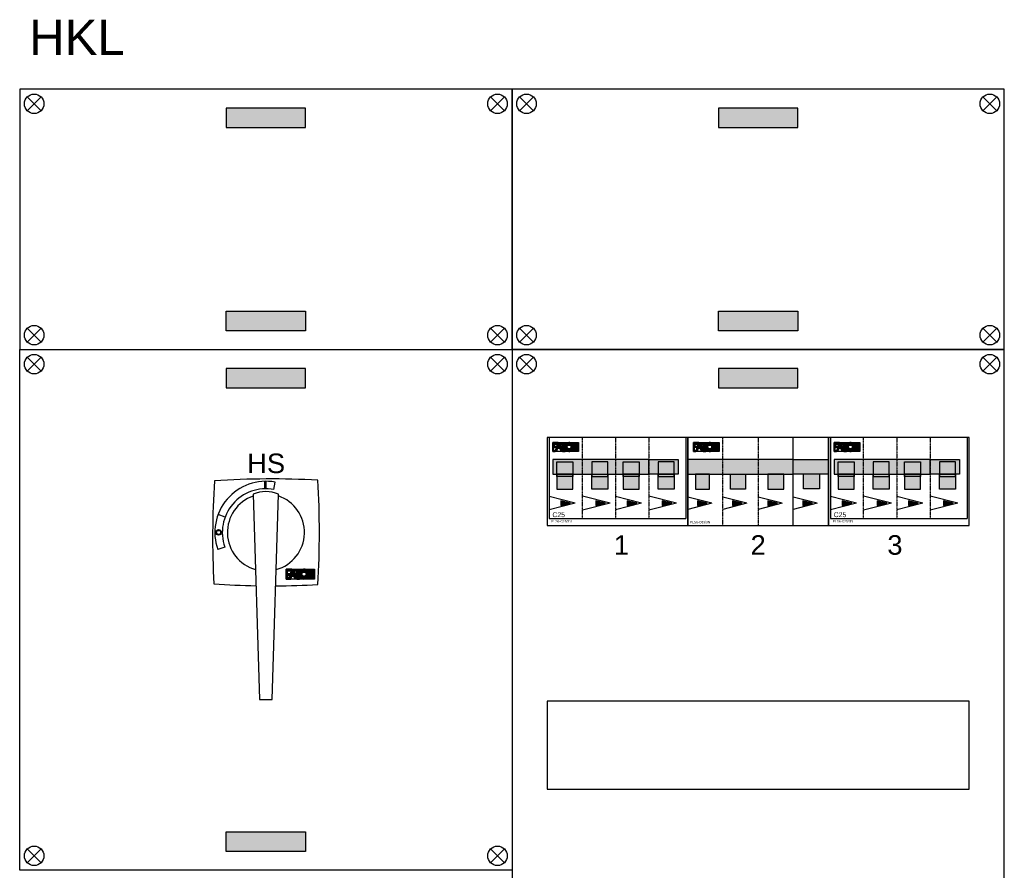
# Model space of a CAD drawing. Header units: millimetres. Extents: x -35665 to 9285, y 16711 to 36239.
# Tile 3 of 22: x -35665 to -30625, y 30694 to 35049. Entities that reach past the tile are written whole.
import ezdxf
from ezdxf.enums import TextEntityAlignment as Align

# ---------------------------------------------------------------- set-up
doc = ezdxf.new("R2010")
doc.units = ezdxf.units.MM
doc.header["$LTSCALE"] = 100
doc.linetypes.add('HIDDEN', pattern=[9.525, 6.35, -3.175])
doc.layers.add('EL$6----', color=7, linetype='Continuous')
doc.layers.add('EL6-----', color=7, linetype='Continuous')
doc.styles.add('Arial', font='arial.ttf')

# ---------------------------------------------------------------- blocks, each defined once
blk = doc.blocks.new('Hoofdschakelaar Eaton groot')
h = blk.add_hatch(color=256)
h.dxf.hatch_style = 1
h.paths.add_polyline_path([(168.5, -26.1), (172.2, -26.1), (172, -2.5), (168.3, -2.5)])
h = blk.add_hatch(color=256)
h.dxf.hatch_style = 1
h.paths.add_polyline_path([(23, -173.2, 1), (4.2, -173.2, 1)])
h.paths.add_polyline_path([(20.4, -173.2, -1), (6.7, -173.2, -1)], flags=16)
for points in [[(259.5, -296.8), (259.5, -296.3), (240.1, -296.3), (240.1, -329.8), (248.7, -329.8), (250.3, -324.8), (245.2, -324.8), (245.2, -316.4), (253.1, -316.4), (254.6, -311.7), (245.2, -311.7), (245.2, -302.4), (257.6, -302.4)], [(295.8, -296.8), (295.8, -296.3), (265.4, -296.3), (265.4, -302.4), (275.9, -302.4), (275.9, -329.8), (285.3, -329.8), (285.3, -320.9, -0.247607), (285.3, -305.2), (285.3, -302.4), (287.2, -302.4, -0.156025)], [(328.5, -320.9), (323.9, -296.3), (312.2, -296.3), (312.2, -329.8), (319.3, -329.8), (319.3, -305.3), (323.8, -329.8), (335.5, -329.8), (335.5, -296.3), (328.5, -296.3)]]:
    blk.add_hatch(color=160).paths.add_polyline_path(points)
h = blk.add_hatch(color=256)
h.paths.add_polyline_path([(268.1, -302.4), (265.4, -302.4), (265.4, -296.3), (259.6, -296.3), (248.7, -329.8), (255.7, -329.8), (259.4, -320.2), (266.4, -320.2), (270.1, -329.8), (275.9, -329.8), (275.9, -326.3)])
h.paths.add_polyline_path([(266.1, -313.3), (259.6, -313.3), (262.9, -302.4)], flags=16)
h = blk.add_hatch(color=256)
h.paths.add_polyline_path([(312.2, -301.5, 2.489681), (312.2, -324.7)])
h.paths.add_polyline_path([(293.1, -313.1, -1), (307.1, -313.1, -1)], flags=16)
for points in [[(168.3, -2.5), (172, -2.5), (172.2, -26.1), (168.5, -26.1)], [(240.1, -296.3), (335.5, -296.3), (335.5, -329.8), (240.1, -329.8)]]:
    blk.add_lwpolyline(points, close=True)
at = {"flags": 128}
for points in [[(199.1, -29.1), (203.4, -4.5)], [(35.3, -122), (11.8, -113.5)], [(34.5, -222.2), (10.9, -230.5)]]:
    blk.add_lwpolyline(points, dxfattribs=at)
at = {"color": 0}
blk.add_lwpolyline([(193.4, -734.3), (214.5, -44.8, 0.202039), (129.6, -44.8), (151.3, -734.3)], format="xyb", close=True, dxfattribs=at)
for points in [[(240.1, -296.3), (240.1, -329.8), (248.7, -329.8)], [(259.5, -296.8), (259.5, -296.3), (240.1, -296.3)], [(248.7, -329.8), (259.6, -296.3)], [(259.6, -296.3), (266.2, -296.3)], [(265.4, -296.3), (265.4, -302.4), (275.9, -302.4), (275.9, -329.8), (285.3, -329.8), (285.3, -320.9)], [(265.4, -296.3), (295.8, -296.3)], [(295.8, -296.3), (295.8, -296.8)], [(312.2, -329.8), (312.2, -296.3), (323.9, -296.3)], [(323.8, -329.8), (319.3, -305.3), (319.3, -329.8), (312.2, -329.8), (312.2, -296.3)], [(335.5, -296.3), (335.5, -329.8), (323.8, -329.8)], [(323.9, -296.3), (328.5, -320.9), (328.5, -296.3), (335.5, -296.3), (335.5, -329.8)], [(254.6, -311.7), (245.2, -311.7), (245.2, -302.4), (257.6, -302.4)], [(250.3, -324.8), (245.2, -324.8), (245.2, -316.4), (253.1, -316.4)], [(248.7, -329.8), (255.7, -329.8), (259.4, -320.2), (266.4, -320.2)], [(259.6, -313.3), (262.9, -302.4)], [(259.6, -313.3), (266.1, -313.3)], [(266.1, -313.3), (262.9, -302.4)], [(277.1, -329.8), (270.1, -329.8), (266.4, -320.2), (266.4, -320.2)], [(275.9, -326.3), (268.1, -302.4)], [(285.3, -320.9), (285.3, -329.8), (275.9, -329.8), (275.9, -302.4)], [(285.3, -305.2), (285.3, -302.4)], [(287.2, -302.4), (285.3, -302.4), (285.3, -305.2)]]:
    blk.add_lwpolyline(points)
for centre, radius in [((13.6, -173.2), 9.39), ((13.6, -173.2), 6.87), ((300.1, -313.1), 7.02)]:
    blk.add_circle(centre, radius)
for centre, radius, start, end in [((2870.9, -190.8), 2877.3, 176.1983, 183.0965), ((187.7, -2871.1), 2877.3, 86.8392, 93.7402), ((-2525.5, -174.9), 2877.3, 356.5503, 3.5208), ((300.1, -313.1), 16.8, 43.7665, 316.2335), ((187.7, 2524.8), 2877.3, 266.2173, 269.0354), ((187.7, 2524.8), 2877.3, 270.3463, 273.1651)]:
    blk.add_arc(centre, radius, start, end)
for radius, start, end in [(171.5, 79.5507, 199.5507), (146.5, 79.5507, 199.5507), (129.3, 109.1734, 254.2975), (129.3, 285.3529, 71.2734)]:
    blk.add_arc((172.5, -173.2), radius, start, end, dxfattribs=at)
blk = doc.blocks.new('kastblok HS')
for points in [[(1462.5, -196.3), (1462.5, -96.3), (1057.5, -96.3), (1057.5, -196.3)], [(1462.5, -2469.5), (1462.5, -2569.5), (1057.5, -2569.5), (1057.5, -2469.5)]]:
    blk.add_hatch(color=256).paths.add_polyline_path(points)
blk.add_lwpolyline([(0, 0), (2520, 0), (2520, -2665.8), (0, -2665.8)], close=True)
for points in [[(38.8, -109.5), (109.5, -38.8)], [(109.5, -109.5), (38.8, -38.8)], [(38.8, -109.5), (109.5, -38.8)], [(109.5, -109.5), (38.8, -38.8)], [(2481.2, -109.5), (2410.5, -38.8)], [(2410.5, -109.5), (2481.2, -38.8)], [(2481.2, -109.5), (2410.5, -38.8)], [(2410.5, -109.5), (2481.2, -38.8)], [(38.8, -2556.3), (109.5, -2627)], [(109.5, -2556.3), (38.8, -2627)], [(2481.2, -2556.3), (2410.5, -2627)], [(2410.5, -2556.3), (2481.2, -2627)]]:
    blk.add_lwpolyline(points)
at = {"flags": 128}
for points in [[(1057.5, -196.3), (1462.5, -196.3), (1462.5, -96.3), (1057.5, -96.3), (1057.5, -196.3)], [(1057.5, -2469.5), (1462.5, -2469.5), (1462.5, -2569.5), (1057.5, -2569.5), (1057.5, -2469.5)]]:
    blk.add_lwpolyline(points, dxfattribs=at)
for centre in [(74.2, -74.2), (74.2, -74.2), (2445.8, -74.2), (2445.8, -74.2), (74.2, -2591.6), (2445.8, -2591.6)]:
    blk.add_circle(centre, 50)
at = {"xscale": 1.526052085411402, "yscale": 1.526052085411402, "zscale": 1.526052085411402}
blk.add_blockref('Hoofdschakelaar Eaton groot', (997.3, -671.4), dxfattribs=at)
at = {"layer": 'EL6-----', "color": 0, "style": 'Arial'}
blk.add_text('HS', height=100, dxfattribs=at).set_placement((1261.5, -662.1), align=Align.BOTTOM_CENTER)
blk = doc.blocks.new('kastblok 3')
for points in [[(1462.5, -196.3), (1462.5, -96.3), (1057.5, -96.3), (1057.5, -196.3)], [(1462.5, -3802.4), (1462.5, -3902.4), (1057.5, -3902.4), (1057.5, -3802.4)]]:
    blk.add_hatch(color=256).paths.add_polyline_path(points)
for points in [[(0, -3998.7), (2520, -3998.7), (2520, 0), (0, 0)], [(2340, -450), (180, -450), (180, -900), (2340, -900)], [(180, -900), (2340, -900), (2340, -450), (180, -450)], [(2339.6, -1800), (179.6, -1800), (179.6, -2250), (2339.6, -2250)], [(180, -2250), (2340, -2250), (2340, -1800), (180, -1800)], [(2339.2, -3107.3), (179.2, -3107.3), (179.2, -3557.3), (2339.2, -3557.3)], [(180, -3557.3), (2340, -3557.3), (2340, -3107.3), (180, -3107.3)]]:
    blk.add_lwpolyline(points, close=True)
for points in [[(38.8, -109.5), (109.5, -38.8)], [(109.5, -109.5), (38.8, -38.8)], [(2481.2, -109.5), (2410.5, -38.8)], [(2410.5, -109.5), (2481.2, -38.8)], [(38.8, -3889.2), (109.5, -3959.9)], [(109.5, -3889.2), (38.8, -3959.9)], [(2481.2, -3889.2), (2410.5, -3959.9)], [(2410.5, -3889.2), (2481.2, -3959.9)]]:
    blk.add_lwpolyline(points)
at = {"flags": 128}
for points in [[(1057.5, -196.3), (1462.5, -196.3), (1462.5, -96.3), (1057.5, -96.3), (1057.5, -196.3)], [(1057.5, -3802.4), (1462.5, -3802.4), (1462.5, -3902.4), (1057.5, -3902.4), (1057.5, -3802.4)]]:
    blk.add_lwpolyline(points, dxfattribs=at)
for centre in [(74.2, -74.2), (2445.8, -74.2), (74.2, -3924.5), (2445.8, -3924.5)]:
    blk.add_circle(centre, 50)
blk = doc.blocks.new('kastblok 1 leeg')
for points in [[(1462.5, -196.3), (1462.5, -96.3), (1057.5, -96.3), (1057.5, -196.3)], [(1462.5, -1136.6), (1462.5, -1236.6), (1057.5, -1236.6), (1057.5, -1136.6)]]:
    blk.add_hatch(color=256).paths.add_polyline_path(points)
blk.add_lwpolyline([(0, -1332.9), (2520, -1332.9), (2520, 0), (0, 0)], close=True)
for points in [[(38.8, -109.5), (109.5, -38.8)], [(109.5, -109.5), (38.8, -38.8)], [(2481.2, -109.5), (2410.5, -38.8)], [(2410.5, -109.5), (2481.2, -38.8)], [(38.8, -1223.4), (109.5, -1294.1)], [(109.5, -1223.4), (38.8, -1294.1)], [(2481.2, -1223.4), (2410.5, -1294.1)], [(2410.5, -1223.4), (2481.2, -1294.1)]]:
    blk.add_lwpolyline(points)
at = {"flags": 128}
for points in [[(1057.5, -196.3), (1462.5, -196.3), (1462.5, -96.3), (1057.5, -96.3), (1057.5, -196.3)], [(1057.5, -1136.6), (1462.5, -1136.6), (1462.5, -1236.6), (1057.5, -1236.6), (1057.5, -1136.6)]]:
    blk.add_lwpolyline(points, dxfattribs=at)
for centre in [(74.2, -74.2), (2445.8, -74.2), (74.2, -1258.7), (2445.8, -1258.7)]:
    blk.add_circle(centre, 50)
blk = doc.blocks.new('*U51')
for color, points in [(160, [(56.3, -26), (56.3, -25.3), (29.7, -25.3), (29.7, -71.2), (41.5, -71.2), (43.7, -64.4), (36.8, -64.4), (36.8, -52.8), (47.5, -52.8), (49.6, -46.4), (36.8, -46.4), (36.8, -33.6), (53.8, -33.6)]), (160, [(106, -26.1), (106, -25.3), (64.4, -25.3), (64.4, -33.6), (78.8, -33.6), (78.8, -71.2), (91.6, -71.2), (91.6, -59, -0.247607), (91.6, -37.5), (91.6, -33.6), (94.2, -33.6, -0.156025)]), (160, [(150.7, -58.9), (144.4, -25.3), (128.4, -25.3), (128.4, -71.2), (138, -71.2), (138, -37.6), (144.3, -71.2), (160.3, -71.2), (160.3, -25.3), (150.7, -25.3)]), (254, [(49.3, -123.9), (131.5, -123.9), (131.5, -199.7), (49.3, -199.7)]), (254, [(310.7, -123.9), (228.5, -123.9), (228.5, -199.7), (310.7, -199.7)]), (254, [(389.3, -123.9), (471.5, -123.9), (471.5, -199.7), (389.3, -199.7)]), (255, [(650.7, -123.9), (568.5, -123.9), (568.5, -199.7), (650.7, -199.7)]), (254, [(49.3, -263.6), (131.5, -263.6), (131.5, -187.8), (49.3, -187.8)]), (254, [(310.7, -263.6), (228.5, -263.6), (228.5, -187.8), (310.7, -187.8)]), (254, [(389.3, -263.6), (471.5, -263.6), (471.5, -187.8), (389.3, -187.8)]), (254, [(650.7, -263.6), (568.5, -263.6), (568.5, -187.8), (650.7, -187.8)])]:
    blk.add_hatch(color=color).paths.add_polyline_path(points)
h = blk.add_hatch(color=256)
h.paths.add_polyline_path([(68.1, -33.6), (64.4, -33.6), (64.4, -25.3), (56.5, -25.3), (41.5, -71.2), (51.1, -71.2), (56.1, -58), (65.7, -58), (70.8, -71.2), (78.8, -71.2), (78.8, -66.3)])
h.paths.add_polyline_path([(65.4, -48.6), (56.5, -48.6), (60.9, -33.6)], flags=16)
h = blk.add_hatch(color=256)
h.paths.add_polyline_path([(128.4, -64.1), (128.4, -32.4, 2.489681)])
h.paths.add_polyline_path([(102.3, -48.3, -1), (121.5, -48.3, -1)], flags=16)
at = {"true_color": 0xf0f000}
blk.add_hatch(color=2, dxfattribs=at).paths.add_polyline_path([(29, -187.7), (519.8, -187.7), (519.8, -112.5), (29, -112.5)])
at = {"true_color": 0xe0e0e0}
blk.add_hatch(color=254, dxfattribs=at).paths.add_polyline_path([(519.8, -187.8), (670.7, -187.8), (670.7, -112.7), (519.8, -112.7)])
blk.add_hatch(color=254, dxfattribs=at).paths.add_polyline_path([(519.8, -187.8), (670.7, -187.8), (670.7, -112.7), (519.8, -112.7)])
h = blk.add_hatch(color=20)
h.dxf.hatch_style = 1
h.paths.add_polyline_path([(69.6, -323.6), (69.6, -348.7), (119.6, -336.2)])
h = blk.add_hatch(color=20)
h.dxf.hatch_style = 1
h.paths.add_polyline_path([(248.8, -323.6), (248.8, -348.7), (298.8, -336.2)])
h = blk.add_hatch(color=20)
h.dxf.hatch_style = 1
h.paths.add_polyline_path([(409.6, -323.6), (409.6, -348.7), (459.6, -336.2)])
h = blk.add_hatch(color=20)
h.dxf.hatch_style = 1
h.paths.add_polyline_path([(588.8, -323.6), (588.8, -348.7), (638.8, -336.2)])
at = {"color": 0}
for p, q in [((10, 0), (10, -415)), ((710, 0), (710, -415)), ((10, -415), (710, -415))]:
    blk.add_line(p, q, dxfattribs=at)
at = {"color": 0, "linetype": 'HIDDEN', "ltscale": 0.001}
for p, q in [((180, -415), (180, 0)), ((350, 0), (350, -415)), ((519.8, 0), (519.8, -415))]:
    blk.add_line(p, q, dxfattribs=at)
at = {"color": 0}
blk.add_lwpolyline([(0, 0), (0, -450), (720, -450), (720, 0), (0, 0)], dxfattribs=at)
for points in [[(29.7, -25.3), (29.7, -71.2), (41.5, -71.2)], [(56.3, -26), (56.3, -25.3), (29.7, -25.3)], [(49.6, -46.4), (36.8, -46.4), (36.8, -33.6), (53.8, -33.6)], [(41.5, -71.2), (56.5, -25.3)], [(56.5, -25.3), (65.5, -25.3)], [(56.5, -48.6), (60.9, -33.6)], [(65.4, -48.6), (60.9, -33.6)], [(64.4, -25.3), (64.4, -33.6), (78.8, -33.6), (78.8, -71.2), (91.6, -71.2), (91.6, -59)], [(64.4, -25.3), (106, -25.3)], [(78.8, -66.3), (68.1, -33.6)], [(91.6, -59), (91.6, -71.2), (78.8, -71.2), (78.8, -33.6)], [(91.6, -37.5), (91.6, -33.6)], [(94.2, -33.6), (91.6, -33.6), (91.6, -37.5)], [(106, -25.3), (106, -26.1)], [(128.4, -71.2), (128.4, -25.3), (144.4, -25.3)], [(144.3, -71.2), (138, -37.6), (138, -71.2), (128.4, -71.2), (128.4, -25.3)], [(160.3, -25.3), (160.3, -71.2), (144.3, -71.2)], [(144.4, -25.3), (150.7, -58.9), (150.7, -25.3), (160.3, -25.3), (160.3, -71.2)], [(80.4, -71.2), (70.8, -71.2), (65.7, -58), (65.7, -58)], [(322.7, -336.2), (180, -300.4)], [(662.7, -336.2), (519.8, -300.3)], [(143.5, -336.2), (10, -302.7)], [(143.5, -336.2), (10, -369.7)], [(322.7, -336.2), (180, -372)], [(483.5, -336.2), (350, -302.7)], [(483.5, -336.2), (350, -369.7)], [(662.7, -336.2), (519.8, -372)]]:
    blk.add_lwpolyline(points)
for points in [[(29.7, -25.3), (160.3, -25.3), (160.3, -71.2), (29.7, -71.2)], [(69.6, -323.6), (69.6, -348.7), (119.6, -336.2)], [(248.8, -323.6), (248.8, -348.7), (298.8, -336.2)], [(409.6, -323.6), (409.6, -348.7), (459.6, -336.2)], [(588.8, -323.6), (588.8, -348.7), (638.8, -336.2)]]:
    blk.add_lwpolyline(points, close=True)
for points in [[(29, -187.8), (519.8, -187.8), (519.8, -112.7), (29, -112.7)], [(49.3, -123.9), (131.5, -123.9), (131.5, -199.7), (49.3, -199.7)], [(49.3, -123.9), (131.5, -123.9), (131.5, -199.7), (49.3, -199.7)], [(310.7, -123.9), (228.5, -123.9), (228.5, -199.7), (310.7, -199.7)], [(310.7, -123.9), (228.5, -123.9), (228.5, -199.7), (310.7, -199.7)], [(389.3, -123.9), (471.5, -123.9), (471.5, -199.7), (389.3, -199.7)], [(389.3, -123.9), (471.5, -123.9), (471.5, -199.7), (389.3, -199.7)], [(519.8, -112.7), (670.7, -112.7), (670.7, -187.8), (519.8, -187.8)], [(519.8, -112.7), (670.7, -112.7), (670.7, -187.8), (519.8, -187.8)], [(650.7, -123.9), (568.5, -123.9), (568.5, -199.7), (650.7, -199.7)], [(650.7, -123.9), (568.5, -123.9), (568.5, -199.7), (650.7, -199.7)], [(49.3, -263.6), (131.5, -263.6), (131.5, -187.8), (49.3, -187.8)], [(49.3, -263.6), (131.5, -263.6), (131.5, -187.8), (49.3, -187.8)], [(310.7, -263.6), (228.5, -263.6), (228.5, -187.8), (310.7, -187.8)], [(310.7, -263.6), (228.5, -263.6), (228.5, -187.8), (310.7, -187.8)], [(389.3, -263.6), (471.5, -263.6), (471.5, -187.8), (389.3, -187.8)], [(389.3, -263.6), (471.5, -263.6), (471.5, -187.8), (389.3, -187.8)], [(650.7, -263.6), (568.5, -263.6), (568.5, -187.8), (650.7, -187.8)], [(650.7, -263.6), (568.5, -263.6), (568.5, -187.8), (650.7, -187.8)]]:
    blk.add_lwpolyline(points, close=True, dxfattribs=at)
blk.add_circle((111.9, -48.3), 9.6)
blk.add_arc((111.9, -48.3), 22.9, 43.7665, 316.2335)
at = {"style": 'Arial'}
for s, height, p in [('C25', 25, (59, -395.1)), (' PLS6-C25/3N', 12, (71, -428.8))]:
    blk.add_text(s, height=height, dxfattribs=at).set_placement(p, align=Align.MIDDLE_CENTER)
blk = doc.blocks.new('*U52')
for color, points in [(160, [(56.3, -26), (56.3, -25.3), (29.7, -25.3), (29.7, -71.2), (41.5, -71.2), (43.7, -64.4), (36.8, -64.4), (36.8, -52.8), (47.5, -52.8), (49.6, -46.4), (36.8, -46.4), (36.8, -33.6), (53.8, -33.6)]), (160, [(56.3, -26), (56.3, -25.3), (29.7, -25.3), (29.7, -71.2), (41.5, -71.2), (43.7, -64.4), (36.8, -64.4), (36.8, -52.8), (47.5, -52.8), (49.6, -46.4), (36.8, -46.4), (36.8, -33.6), (53.8, -33.6)]), (160, [(56.3, -26), (56.3, -25.3), (29.7, -25.3), (29.7, -71.2), (41.5, -71.2), (43.7, -64.4), (36.8, -64.4), (36.8, -52.8), (47.5, -52.8), (49.6, -46.4), (36.8, -46.4), (36.8, -33.6), (53.8, -33.6)]), (160, [(56.3, -26), (56.3, -25.3), (29.7, -25.3), (29.7, -71.2), (41.5, -71.2), (43.7, -64.4), (36.8, -64.4), (36.8, -52.8), (47.5, -52.8), (49.6, -46.4), (36.8, -46.4), (36.8, -33.6), (53.8, -33.6)]), (160, [(56.3, -26), (56.3, -25.3), (29.7, -25.3), (29.7, -71.2), (41.5, -71.2), (43.7, -64.4), (36.8, -64.4), (36.8, -52.8), (47.5, -52.8), (49.6, -46.4), (36.8, -46.4), (36.8, -33.6), (53.8, -33.6)]), (160, [(106, -26.1), (106, -25.3), (64.4, -25.3), (64.4, -33.6), (78.8, -33.6), (78.8, -71.2), (91.6, -71.2), (91.6, -59, -0.247607), (91.6, -37.5), (91.6, -33.6), (94.2, -33.6, -0.156025)]), (160, [(106, -26.1), (106, -25.3), (64.4, -25.3), (64.4, -33.6), (78.8, -33.6), (78.8, -71.2), (91.6, -71.2), (91.6, -59, -0.247607), (91.6, -37.5), (91.6, -33.6), (94.2, -33.6, -0.156025)]), (160, [(106, -26.1), (106, -25.3), (64.4, -25.3), (64.4, -33.6), (78.8, -33.6), (78.8, -71.2), (91.6, -71.2), (91.6, -59, -0.247607), (91.6, -37.5), (91.6, -33.6), (94.2, -33.6, -0.156025)]), (160, [(106, -26.1), (106, -25.3), (64.4, -25.3), (64.4, -33.6), (78.8, -33.6), (78.8, -71.2), (91.6, -71.2), (91.6, -59, -0.247607), (91.6, -37.5), (91.6, -33.6), (94.2, -33.6, -0.156025)]), (160, [(106, -26.1), (106, -25.3), (64.4, -25.3), (64.4, -33.6), (78.8, -33.6), (78.8, -71.2), (91.6, -71.2), (91.6, -59, -0.247607), (91.6, -37.5), (91.6, -33.6), (94.2, -33.6, -0.156025)]), (160, [(150.7, -58.9), (144.4, -25.3), (128.4, -25.3), (128.4, -71.2), (138, -71.2), (138, -37.6), (144.3, -71.2), (160.3, -71.2), (160.3, -25.3), (150.7, -25.3)]), (160, [(150.7, -58.9), (144.4, -25.3), (128.4, -25.3), (128.4, -71.2), (138, -71.2), (138, -37.6), (144.3, -71.2), (160.3, -71.2), (160.3, -25.3), (150.7, -25.3)]), (160, [(150.7, -58.9), (144.4, -25.3), (128.4, -25.3), (128.4, -71.2), (138, -71.2), (138, -37.6), (144.3, -71.2), (160.3, -71.2), (160.3, -25.3), (150.7, -25.3)]), (160, [(150.7, -58.9), (144.4, -25.3), (128.4, -25.3), (128.4, -71.2), (138, -71.2), (138, -37.6), (144.3, -71.2), (160.3, -71.2), (160.3, -25.3), (150.7, -25.3)]), (160, [(150.7, -58.9), (144.4, -25.3), (128.4, -25.3), (128.4, -71.2), (138, -71.2), (138, -37.6), (144.3, -71.2), (160.3, -71.2), (160.3, -25.3), (150.7, -25.3)]), (30, [(0, -187.8), (540, -187.8), (540, -112.7), (0, -112.7)]), (256, [(540, -187.8), (720, -187.8), (720, -112.7), (540, -112.7)]), (254, [(39.3, -263.5), (111.5, -263.6), (111.5, -187.8), (39.3, -187.7)]), (254, [(295.7, -263.6), (218.9, -263.6), (218.9, -187.8), (295.7, -187.8)]), (254, [(408.9, -263.6), (491.1, -263.6), (491.1, -187.8), (408.9, -187.8)]), (254, [(674.1, -262.4), (591.9, -262.4), (591.9, -186.6), (674.1, -186.6)])]:
    blk.add_hatch(color=color).paths.add_polyline_path(points)
h = blk.add_hatch(color=256)
h.paths.add_polyline_path([(68.1, -33.6), (64.4, -33.6), (64.4, -25.3), (56.5, -25.3), (41.5, -71.2), (51.1, -71.2), (56.1, -58), (65.7, -58), (70.8, -71.2), (78.8, -71.2), (78.8, -66.3)])
h.paths.add_polyline_path([(65.4, -48.6), (56.5, -48.6), (60.9, -33.6)], flags=16)
h = blk.add_hatch(color=256)
h.paths.add_polyline_path([(68.1, -33.6), (64.4, -33.6), (64.4, -25.3), (56.5, -25.3), (41.5, -71.2), (51.1, -71.2), (56.1, -58), (65.7, -58), (70.8, -71.2), (78.8, -71.2), (78.8, -66.3)])
h.paths.add_polyline_path([(65.4, -48.6), (56.5, -48.6), (60.9, -33.6)], flags=16)
h = blk.add_hatch(color=256)
h.paths.add_polyline_path([(68.1, -33.6), (64.4, -33.6), (64.4, -25.3), (56.5, -25.3), (41.5, -71.2), (51.1, -71.2), (56.1, -58), (65.7, -58), (70.8, -71.2), (78.8, -71.2), (78.8, -66.3)])
h.paths.add_polyline_path([(65.4, -48.6), (56.5, -48.6), (60.9, -33.6)], flags=16)
h = blk.add_hatch(color=256)
h.paths.add_polyline_path([(68.1, -33.6), (64.4, -33.6), (64.4, -25.3), (56.5, -25.3), (41.5, -71.2), (51.1, -71.2), (56.1, -58), (65.7, -58), (70.8, -71.2), (78.8, -71.2), (78.8, -66.3)])
h.paths.add_polyline_path([(65.4, -48.6), (56.5, -48.6), (60.9, -33.6)], flags=16)
h = blk.add_hatch(color=256)
h.paths.add_polyline_path([(68.1, -33.6), (64.4, -33.6), (64.4, -25.3), (56.5, -25.3), (41.5, -71.2), (51.1, -71.2), (56.1, -58), (65.7, -58), (70.8, -71.2), (78.8, -71.2), (78.8, -66.3)])
h.paths.add_polyline_path([(65.4, -48.6), (56.5, -48.6), (60.9, -33.6)], flags=16)
h = blk.add_hatch(color=256)
h.paths.add_polyline_path([(128.4, -64.1), (128.4, -32.4, 2.489681)])
h.paths.add_polyline_path([(102.3, -48.3, -1), (121.5, -48.3, -1)], flags=16)
h = blk.add_hatch(color=256)
h.paths.add_polyline_path([(128.4, -64.1), (128.4, -32.4, 2.489681)])
h.paths.add_polyline_path([(102.3, -48.3, -1), (121.5, -48.3, -1)], flags=16)
h = blk.add_hatch(color=256)
h.paths.add_polyline_path([(128.4, -64.1), (128.4, -32.4, 2.489681)])
h.paths.add_polyline_path([(102.3, -48.3, -1), (121.5, -48.3, -1)], flags=16)
h = blk.add_hatch(color=256)
h.paths.add_polyline_path([(128.4, -64.1), (128.4, -32.4, 2.489681)])
h.paths.add_polyline_path([(102.3, -48.3, -1), (121.5, -48.3, -1)], flags=16)
h = blk.add_hatch(color=256)
h.paths.add_polyline_path([(128.4, -64.1), (128.4, -32.4, 2.489681)])
h.paths.add_polyline_path([(102.3, -48.3, -1), (121.5, -48.3, -1)], flags=16)
h = blk.add_hatch(color=72)
h.dxf.hatch_style = 1
h.paths.add_polyline_path([(48.8, -323.6), (48.8, -348.7), (98.8, -336.2)])
h = blk.add_hatch(color=20)
h.dxf.hatch_style = 1
h.paths.add_polyline_path([(48.8, -323.6), (48.8, -348.7), (98.8, -336.2)])
h = blk.add_hatch(color=20)
h.dxf.hatch_style = 1
h.paths.add_polyline_path([(48.8, -323.6), (48.8, -348.7), (98.8, -336.2)])
h = blk.add_hatch(color=72)
h.dxf.hatch_style = 1
h.paths.add_polyline_path([(48.8, -323.6), (48.8, -348.7), (98.8, -336.2)])
h = blk.add_hatch(color=20)
h.dxf.hatch_style = 1
h.paths.add_polyline_path([(48.8, -323.6), (48.8, -348.7), (98.8, -336.2)])
h = blk.add_hatch(color=72)
h.dxf.hatch_style = 1
h.paths.add_polyline_path([(228.8, -323.6), (228.8, -348.7), (278.8, -336.2)])
h = blk.add_hatch(color=20)
h.dxf.hatch_style = 1
h.paths.add_polyline_path([(228.8, -323.6), (228.8, -348.7), (278.8, -336.2)])
h = blk.add_hatch(color=20)
h.dxf.hatch_style = 1
h.paths.add_polyline_path([(228.8, -323.6), (228.8, -348.7), (278.8, -336.2)])
h = blk.add_hatch(color=72)
h.dxf.hatch_style = 1
h.paths.add_polyline_path([(228.8, -323.6), (228.8, -348.7), (278.8, -336.2)])
h = blk.add_hatch(color=20)
h.dxf.hatch_style = 1
h.paths.add_polyline_path([(228.8, -323.6), (228.8, -348.7), (278.8, -336.2)])
h = blk.add_hatch(color=72)
h.dxf.hatch_style = 1
h.paths.add_polyline_path([(408.8, -323.6), (408.8, -348.7), (458.8, -336.2)])
h = blk.add_hatch(color=20)
h.dxf.hatch_style = 1
h.paths.add_polyline_path([(408.8, -323.6), (408.8, -348.7), (458.8, -336.2)])
h = blk.add_hatch(color=20)
h.dxf.hatch_style = 1
h.paths.add_polyline_path([(408.8, -323.6), (408.8, -348.7), (458.8, -336.2)])
h = blk.add_hatch(color=72)
h.dxf.hatch_style = 1
h.paths.add_polyline_path([(408.8, -323.6), (408.8, -348.7), (458.8, -336.2)])
h = blk.add_hatch(color=20)
h.dxf.hatch_style = 1
h.paths.add_polyline_path([(408.8, -323.6), (408.8, -348.7), (458.8, -336.2)])
h = blk.add_hatch(color=72)
h.dxf.hatch_style = 1
h.paths.add_polyline_path([(588.8, -323.6), (588.8, -348.7), (638.8, -336.2)])
h = blk.add_hatch(color=20)
h.dxf.hatch_style = 1
h.paths.add_polyline_path([(588.8, -323.6), (588.8, -348.7), (638.8, -336.2)])
h = blk.add_hatch(color=20)
h.dxf.hatch_style = 1
h.paths.add_polyline_path([(588.8, -323.6), (588.8, -348.7), (638.8, -336.2)])
h = blk.add_hatch(color=72)
h.dxf.hatch_style = 1
h.paths.add_polyline_path([(588.8, -323.6), (588.8, -348.7), (638.8, -336.2)])
h = blk.add_hatch(color=20)
h.dxf.hatch_style = 1
h.paths.add_polyline_path([(588.8, -323.6), (588.8, -348.7), (638.8, -336.2)])
at = {"color": 0, "linetype": 'HIDDEN', "ltscale": 0.001}
for p, q in [((180, -450), (180, 0)), ((360, 0), (360, -450))]:
    blk.add_line(p, q, dxfattribs=at)
at = {"color": 0, "ltscale": 0.001}
blk.add_line((540, -450), (540, 0), dxfattribs=at)
at = {"color": 0}
blk.add_line((540, -187.5), (540, -112.7), dxfattribs=at)
blk.add_line((540, -187.5), (540, -112.7), dxfattribs=at)
blk.add_lwpolyline([(0, 0), (0, -450), (720, -450), (720, 0), (0, 0)], dxfattribs=at)
for points in [[(29.7, -25.3), (29.7, -71.2), (41.5, -71.2)], [(56.3, -26), (56.3, -25.3), (29.7, -25.3)], [(29.7, -25.3), (29.7, -71.2), (41.5, -71.2)], [(56.3, -26), (56.3, -25.3), (29.7, -25.3)], [(29.7, -25.3), (29.7, -71.2), (41.5, -71.2)], [(56.3, -26), (56.3, -25.3), (29.7, -25.3)], [(29.7, -25.3), (29.7, -71.2), (41.5, -71.2)], [(56.3, -26), (56.3, -25.3), (29.7, -25.3)], [(29.7, -25.3), (29.7, -71.2), (41.5, -71.2)], [(56.3, -26), (56.3, -25.3), (29.7, -25.3)], [(49.6, -46.4), (36.8, -46.4), (36.8, -33.6), (53.8, -33.6)], [(49.6, -46.4), (36.8, -46.4), (36.8, -33.6), (53.8, -33.6)], [(49.6, -46.4), (36.8, -46.4), (36.8, -33.6), (53.8, -33.6)], [(49.6, -46.4), (36.8, -46.4), (36.8, -33.6), (53.8, -33.6)], [(49.6, -46.4), (36.8, -46.4), (36.8, -33.6), (53.8, -33.6)], [(41.5, -71.2), (56.5, -25.3)], [(41.5, -71.2), (56.5, -25.3)], [(41.5, -71.2), (56.5, -25.3)], [(41.5, -71.2), (56.5, -25.3)], [(41.5, -71.2), (56.5, -25.3)], [(56.5, -25.3), (65.5, -25.3)], [(56.5, -25.3), (65.5, -25.3)], [(56.5, -25.3), (65.5, -25.3)], [(56.5, -25.3), (65.5, -25.3)], [(56.5, -25.3), (65.5, -25.3)], [(56.5, -48.6), (60.9, -33.6)], [(56.5, -48.6), (60.9, -33.6)], [(56.5, -48.6), (60.9, -33.6)], [(56.5, -48.6), (60.9, -33.6)], [(56.5, -48.6), (60.9, -33.6)], [(65.4, -48.6), (60.9, -33.6)], [(65.4, -48.6), (60.9, -33.6)], [(65.4, -48.6), (60.9, -33.6)], [(65.4, -48.6), (60.9, -33.6)], [(65.4, -48.6), (60.9, -33.6)], [(64.4, -25.3), (64.4, -33.6), (78.8, -33.6), (78.8, -71.2), (91.6, -71.2), (91.6, -59)], [(64.4, -25.3), (106, -25.3)], [(64.4, -25.3), (64.4, -33.6), (78.8, -33.6), (78.8, -71.2), (91.6, -71.2), (91.6, -59)], [(64.4, -25.3), (106, -25.3)], [(64.4, -25.3), (64.4, -33.6), (78.8, -33.6), (78.8, -71.2), (91.6, -71.2), (91.6, -59)], [(64.4, -25.3), (106, -25.3)], [(64.4, -25.3), (64.4, -33.6), (78.8, -33.6), (78.8, -71.2), (91.6, -71.2), (91.6, -59)], [(64.4, -25.3), (106, -25.3)], [(64.4, -25.3), (64.4, -33.6), (78.8, -33.6), (78.8, -71.2), (91.6, -71.2), (91.6, -59)], [(64.4, -25.3), (106, -25.3)], [(78.8, -66.3), (68.1, -33.6)], [(78.8, -66.3), (68.1, -33.6)], [(78.8, -66.3), (68.1, -33.6)], [(78.8, -66.3), (68.1, -33.6)], [(78.8, -66.3), (68.1, -33.6)], [(91.6, -59), (91.6, -71.2), (78.8, -71.2), (78.8, -33.6)], [(91.6, -59), (91.6, -71.2), (78.8, -71.2), (78.8, -33.6)], [(91.6, -59), (91.6, -71.2), (78.8, -71.2), (78.8, -33.6)], [(91.6, -59), (91.6, -71.2), (78.8, -71.2), (78.8, -33.6)], [(91.6, -59), (91.6, -71.2), (78.8, -71.2), (78.8, -33.6)], [(91.6, -37.5), (91.6, -33.6)], [(94.2, -33.6), (91.6, -33.6), (91.6, -37.5)], [(91.6, -37.5), (91.6, -33.6)], [(94.2, -33.6), (91.6, -33.6), (91.6, -37.5)], [(91.6, -37.5), (91.6, -33.6)], [(94.2, -33.6), (91.6, -33.6), (91.6, -37.5)], [(91.6, -37.5), (91.6, -33.6)], [(94.2, -33.6), (91.6, -33.6), (91.6, -37.5)], [(91.6, -37.5), (91.6, -33.6)], [(94.2, -33.6), (91.6, -33.6), (91.6, -37.5)], [(106, -25.3), (106, -26.1)], [(106, -25.3), (106, -26.1)], [(106, -25.3), (106, -26.1)], [(106, -25.3), (106, -26.1)], [(106, -25.3), (106, -26.1)], [(128.4, -71.2), (128.4, -25.3), (144.4, -25.3)], [(144.3, -71.2), (138, -37.6), (138, -71.2), (128.4, -71.2), (128.4, -25.3)], [(128.4, -71.2), (128.4, -25.3), (144.4, -25.3)], [(144.3, -71.2), (138, -37.6), (138, -71.2), (128.4, -71.2), (128.4, -25.3)], [(128.4, -71.2), (128.4, -25.3), (144.4, -25.3)], [(144.3, -71.2), (138, -37.6), (138, -71.2), (128.4, -71.2), (128.4, -25.3)], [(128.4, -71.2), (128.4, -25.3), (144.4, -25.3)], [(144.3, -71.2), (138, -37.6), (138, -71.2), (128.4, -71.2), (128.4, -25.3)], [(128.4, -71.2), (128.4, -25.3), (144.4, -25.3)], [(144.3, -71.2), (138, -37.6), (138, -71.2), (128.4, -71.2), (128.4, -25.3)], [(160.3, -25.3), (160.3, -71.2), (144.3, -71.2)], [(160.3, -25.3), (160.3, -71.2), (144.3, -71.2)], [(160.3, -25.3), (160.3, -71.2), (144.3, -71.2)], [(160.3, -25.3), (160.3, -71.2), (144.3, -71.2)], [(160.3, -25.3), (160.3, -71.2), (144.3, -71.2)], [(144.4, -25.3), (150.7, -58.9), (150.7, -25.3), (160.3, -25.3), (160.3, -71.2)], [(144.4, -25.3), (150.7, -58.9), (150.7, -25.3), (160.3, -25.3), (160.3, -71.2)], [(144.4, -25.3), (150.7, -58.9), (150.7, -25.3), (160.3, -25.3), (160.3, -71.2)], [(144.4, -25.3), (150.7, -58.9), (150.7, -25.3), (160.3, -25.3), (160.3, -71.2)], [(144.4, -25.3), (150.7, -58.9), (150.7, -25.3), (160.3, -25.3), (160.3, -71.2)], [(80.4, -71.2), (70.8, -71.2), (65.7, -58), (65.7, -58)], [(80.4, -71.2), (70.8, -71.2), (65.7, -58), (65.7, -58)], [(80.4, -71.2), (70.8, -71.2), (65.7, -58), (65.7, -58)], [(80.4, -71.2), (70.8, -71.2), (65.7, -58), (65.7, -58)], [(122.7, -336.2), (0, -304.5)], [(122.7, -336.2), (0, -367.7)], [(302.7, -336.2), (180, -304.5)], [(302.7, -336.2), (180, -367.7)], [(482.7, -336.2), (360, -304.5)], [(482.7, -336.2), (360, -367.7)], [(662.7, -336.2), (540, -304.5)], [(662.7, -336.2), (540, -367.7)]]:
    blk.add_lwpolyline(points)
for points in [[(29.7, -25.3), (160.3, -25.3), (160.3, -71.2), (29.7, -71.2)], [(29.7, -25.3), (160.3, -25.3), (160.3, -71.2), (29.7, -71.2)], [(29.7, -25.3), (160.3, -25.3), (160.3, -71.2), (29.7, -71.2)], [(29.7, -25.3), (160.3, -25.3), (160.3, -71.2), (29.7, -71.2)], [(29.7, -25.3), (160.3, -25.3), (160.3, -71.2), (29.7, -71.2)], [(48.8, -323.6), (48.8, -348.7), (98.8, -336.2)], [(48.8, -323.6), (48.8, -348.7), (98.8, -336.2)], [(48.8, -323.6), (48.8, -348.7), (98.8, -336.2)], [(48.8, -323.6), (48.8, -348.7), (98.8, -336.2)], [(48.8, -323.6), (48.8, -348.7), (98.8, -336.2)], [(228.8, -323.6), (228.8, -348.7), (278.8, -336.2)], [(228.8, -323.6), (228.8, -348.7), (278.8, -336.2)], [(228.8, -323.6), (228.8, -348.7), (278.8, -336.2)], [(228.8, -323.6), (228.8, -348.7), (278.8, -336.2)], [(228.8, -323.6), (228.8, -348.7), (278.8, -336.2)], [(408.8, -323.6), (408.8, -348.7), (458.8, -336.2)], [(408.8, -323.6), (408.8, -348.7), (458.8, -336.2)], [(408.8, -323.6), (408.8, -348.7), (458.8, -336.2)], [(408.8, -323.6), (408.8, -348.7), (458.8, -336.2)], [(408.8, -323.6), (408.8, -348.7), (458.8, -336.2)], [(588.8, -323.6), (588.8, -348.7), (638.8, -336.2)], [(588.8, -323.6), (588.8, -348.7), (638.8, -336.2)], [(588.8, -323.6), (588.8, -348.7), (638.8, -336.2)], [(588.8, -323.6), (588.8, -348.7), (638.8, -336.2)], [(588.8, -323.6), (588.8, -348.7), (638.8, -336.2)]]:
    blk.add_lwpolyline(points, close=True)
for points in [[(0, -187.8), (540, -187.8), (540, -112.7), (0, -112.7)], [(540, -112.7), (720, -112.7), (720, -187.8), (540, -187.8)], [(39.3, -263.5), (111.5, -263.6), (111.5, -187.8), (39.3, -187.7)], [(39.3, -263.5), (111.5, -263.6), (111.5, -187.8), (39.3, -187.7)], [(295.7, -263.6), (218.9, -263.6), (218.9, -187.8), (295.7, -187.8)], [(295.7, -263.6), (218.9, -263.6), (218.9, -187.8), (295.7, -187.8)], [(408.9, -263.6), (491.1, -263.6), (491.1, -187.8), (408.9, -187.8)], [(408.9, -263.6), (491.1, -263.6), (491.1, -187.8), (408.9, -187.8)], [(674.1, -262.1), (591.9, -262.1), (591.9, -186.2), (674.1, -186.2)]]:
    blk.add_lwpolyline(points, close=True, dxfattribs=at)
blk.add_circle((111.9, -48.3), 9.6)
blk.add_circle((111.9, -48.3), 9.6)
blk.add_circle((111.9, -48.3), 9.6)
blk.add_circle((111.9, -48.3), 9.6)
blk.add_arc((111.9, -48.3), 22.9, 43.7665, 316.2335)
blk.add_arc((111.9, -48.3), 22.9, 43.7665, 316.2335)
blk.add_arc((111.9, -48.3), 22.9, 43.7665, 316.2335)
blk.add_arc((111.9, -48.3), 22.9, 43.7665, 316.2335)
blk.add_arc((111.9, -48.3), 22.9, 43.7665, 316.2335)

msp = doc.modelspace()

# ---------------------------------------------------------------- block references
for name, p in [('kastblok 1 leeg', (-35664.5, 34692.6)), ('kastblok 1 leeg', (-33144.5, 34692.6)), ('kastblok HS', (-35664.5, 33359.6)), ('kastblok 3', (-33144.5, 33359.6))]:
    msp.add_blockref(name, p)
at = {"layer": 'EL$6----'}
for p in [(-32964.5, 32909.6), (-31524.5, 32909.6)]:
    msp.add_blockref('*U51', p, dxfattribs=at)
ref = msp.add_blockref('*U52', (-32244.5, 32909.6), dxfattribs=at)
ref.add_attrib('TYPENNUMMER', 'PLS6-C63/3N', (-32233.5, 32470.6), dxfattribs={"layer": '0', "height": 12, "style": 'Arial'})

# ---------------------------------------------------------------- texts
at = {"layer": 'EL$6----', "linetype": 'Continuous', "style": 'Arial'}
for s, height, p in [('HKL', 180, (-35371.6, 34958.9)), ('1', 100, (-32584.5, 32359.6)), ('2', 100, (-31884.5, 32359.6)), ('3', 100, (-31184.5, 32359.6))]:
    msp.add_text(s, height=height, dxfattribs=at).set_placement(p, align=Align.MIDDLE_CENTER)

doc.saveas('drawing.dxf')
